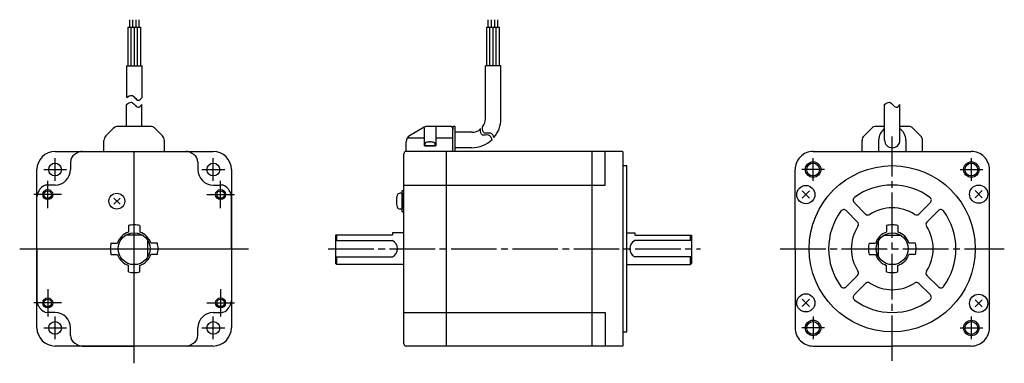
# Model space of a CAD drawing. Extents: x -213 to 220, y 143 to 294.
import ezdxf

# ---------------------------------------------------------------- set-up
doc = ezdxf.new("R2010")
doc.units = 0
doc.header["$MEASUREMENT"] = 0
doc.header["$PDSIZE"] = -0.5
doc.linetypes.add('CENTER', pattern=[27, 20, -2, 3, -2])
doc.layers.get('0').update_dxf_attribs({"linetype": 'CONTINUOUS'})

# ---------------------------------------------------------------- blocks, each defined once
blk = doc.blocks.new('A$C067B79F1')
at = {"color": 0}
for p, q in [((47.67, 130.74), (47.67, 147.63)), ((47.67, 147.63), (53.27, 147.63)), ((48.37, 147.63), (48.37, 150.98)), ((49.07, 130.74), (49.07, 147.63)), ((49.77, 147.63), (49.77, 150.98)), ((50.47, 130.74), (50.47, 147.63)), ((51.17, 147.63), (51.17, 150.98)), ((51.87, 130.74), (51.87, 147.63)), ((52.57, 147.63), (52.57, 150.98)), ((53.27, 130.74), (53.27, 147.63)), ((205.38, 130.74), (205.38, 147.63)), ((205.38, 147.63), (210.98, 147.63)), ((206.08, 147.63), (206.08, 150.98)), ((206.78, 130.74), (206.78, 147.63)), ((207.48, 147.63), (207.48, 150.98)), ((208.18, 130.74), (208.18, 147.63)), ((208.88, 147.63), (208.88, 150.98)), ((209.58, 130.74), (209.58, 147.63)), ((210.28, 147.63), (210.28, 150.98)), ((210.98, 130.74), (210.98, 147.63)), ((210.98, 136.7), (210.98, 141.59)), ((47.07, 116.73), (47.07, 130.74)), ((47.07, 130.74), (53.87, 130.74)), ((53.87, 116.73), (53.87, 130.74)), ((204.78, 107.49), (204.78, 130.74)), ((211.58, 130.74), (204.78, 130.74)), ((211.58, 107.49), (211.58, 130.74)), ((46.94, 104.09), (46.94, 113.68)), ((53.74, 104.09), (53.74, 113.68)), ((380.31, 98.09), (380.31, 113.68)), ((387.11, 98.09), (387.11, 113.68)), ((53.74, 104.09), (43.28, 104.09)), ((57.4, 104.09), (53.74, 104.09)), ((189.94, 104.09), (179.41, 104.09)), ((182.94, 104.09), (182.94, 95.59)), ((189.94, 104.09), (190.44, 103.59)), ((191.44, 104.09), (190.44, 104.09)), ((190.44, 104.09), (190.44, 102.59)), ((191.44, 93.09), (191.44, 104.09)), ((380.31, 104.09), (376.66, 104.09)), ((390.77, 104.09), (387.11, 104.09)), ((37.92, 99.97), (41.16, 103.21)), ((59.52, 103.21), (62.76, 99.97)), ((177.91, 103.69), (171.44, 99.95)), ((177.94, 103.42), (177.94, 95.59)), ((190.44, 93.09), (190.44, 103.59)), ((198.78, 101.49), (191.44, 101.49)), ((371.29, 99.97), (374.53, 103.21)), ((392.89, 103.21), (396.13, 99.97)), ((37.04, 93.09), (37.04, 97.85)), ((63.64, 93.09), (63.64, 97.85)), ((169.94, 93.09), (169.94, 97.36)), ((170.49, 99.09), (177.94, 99.09)), ((182.94, 95.59), (177.94, 95.59)), ((182.94, 99.09), (190.44, 99.09)), ((370.41, 93.09), (370.41, 97.85)), ((377.71, 98.09), (377.71, 93.09)), ((389.71, 98.09), (389.71, 93.09)), ((397.01, 93.09), (397.01, 97.85)), ((15.59, 93.09), (85.09, 93.09)), ((27.46, 93.09), (73.21, 93.09)), ((50.34, 0), (50.34, 93.09)), ((50.34, 0), (50.34, 93.09)), ((168.94, 8.59), (168.94, 92.09)), ((265.14, 93.09), (169.94, 93.09)), ((187.64, 7.89), (187.64, 93.09)), ((198.78, 94.69), (191.44, 94.69)), ((251.74, 7.59), (251.74, 93.09)), ((257.44, 78.34), (257.44, 93.09)), ((265.14, 93.09), (265.44, 92.79)), ((265.44, 7.89), (265.44, 92.79)), ((348.96, 93.09), (418.46, 93.09)), ((22.34, 88.4), (22.34, 85.14)), ((78.34, 88.4), (78.34, 85.13)), ((265.44, 86.85), (266.96, 86.85)), ((266.96, 13.83), (266.96, 86.85)), ((7.59, 15.59), (7.59, 85.09)), ((93.09, 85.09), (93.09, 15.59)), ((340.96, 50.34), (340.96, 85.09)), ((426.45, 15.43), (426.46, 85.09)), ((15.54, 78.34), (12.27, 78.34)), ((85.14, 78.33), (88.4, 78.33)), ((168.94, 78.34), (257.44, 78.34)), ((168.24, 74.75), (167.26, 74.75)), ((168.24, 66.55), (168.24, 75.95)), ((168.24, 75.95), (168.94, 75.95)), ((168.24, 74.75), (168.24, 67.75)), ((344.12, 75.73), (347.3, 72.55)), ((344.12, 72.55), (347.3, 75.73)), ((420.13, 75.92), (423.31, 72.74)), ((420.13, 72.74), (423.31, 75.92)), ((7.59, 50.34), (7.59, 73.21)), ((41.35, 69.86), (44.11, 72.63)), ((41.35, 72.63), (44.11, 69.86)), ((93.08, 50.33), (93.09, 73.21)), ((366.96, 70.63), (371.98, 65.6)), ((395.44, 65.6), (400.47, 70.63)), ((168.24, 67.75), (167.26, 67.75)), ((168.24, 66.55), (168.94, 66.55)), ((363.42, 67.1), (368.45, 62.07)), ((398.97, 62.07), (404, 67.09)), ((53.94, 56.34), (46.73, 56.34)), ((47.84, 60.54), (47.84, 57.67)), ((52.84, 60.54), (52.84, 57.67)), ((163.74, 56.34), (138.94, 56.34)), ((138.94, 56.34), (138.94, 43.84)), ((139.44, 53.91), (139.44, 56.34)), ((168.94, 57.34), (163.94, 57.34)), ((163.94, 57.34), (163.94, 56.54)), ((266.96, 57.34), (270.44, 57.34)), ((270.44, 57.34), (270.44, 56.54)), ((270.64, 56.34), (295.44, 56.34)), ((294.94, 53.91), (294.94, 56.34)), ((295.44, 56.34), (295.44, 43.84)), ((380.11, 56.34), (387.32, 56.34)), ((381.21, 60.54), (381.21, 57.67)), ((386.21, 60.54), (386.21, 57.67)), ((40.14, 52.84), (43, 52.84)), ((56.36, 46.77), (56.36, 53.91)), ((60.54, 52.84), (57.67, 52.84)), ((138.94, 53.91), (163.94, 53.91)), ((295.44, 53.91), (270.44, 53.91)), ((373.51, 52.84), (376.38, 52.84)), ((377.69, 46.77), (377.69, 53.91)), ((393.91, 52.84), (391.05, 52.84)), ((0, 50.34), (100.68, 50.34)), ((0, 50.34), (100.68, 50.34)), ((7.59, 50.34), (7.59, 27.46)), ((40.14, 47.84), (43, 47.84)), ((60.54, 47.84), (57.67, 47.84)), ((93.08, 50.33), (93.08, 27.45)), ((340.96, 50.34), (340.96, 15.59)), ((373.51, 47.84), (376.38, 47.84)), ((393.91, 47.84), (391.05, 47.84)), ((138.94, 46.77), (163.94, 46.77)), ((139.44, 43.34), (138.94, 43.84)), ((139.44, 43.34), (139.44, 46.77)), ((168.94, 43.34), (139.44, 43.34)), ((266.96, 43.34), (294.94, 43.34)), ((295.44, 46.77), (270.44, 46.77)), ((294.94, 43.34), (294.94, 46.77)), ((294.94, 43.34), (295.44, 43.84)), ((47.84, 40.14), (47.84, 43)), ((52.84, 40.14), (52.84, 43)), ((381.21, 40.14), (381.21, 43)), ((386.21, 40.14), (386.21, 43)), ((363.42, 33.58), (368.45, 38.61)), ((366.96, 30.05), (371.98, 35.08)), ((395.44, 35.08), (400.47, 30.05)), ((398.97, 38.61), (404, 33.58)), ((344.12, 28.13), (347.3, 24.95)), ((344.12, 24.95), (347.3, 28.13)), ((420.12, 27.93), (423.31, 24.75)), ((420.12, 24.75), (423.31, 27.93)), ((15.54, 22.34), (12.27, 22.34)), ((85.13, 22.33), (88.39, 22.33)), ((168.94, 22.34), (257.44, 22.34)), ((257.44, 22.34), (257.44, 7.59)), ((22.34, 12.27), (22.34, 15.54)), ((78.33, 12.27), (78.33, 15.53)), ((265.44, 13.83), (266.96, 13.83)), ((85.09, 7.59), (15.59, 7.59)), ((27.46, 7.59), (50.33, 7.59)), ((73.21, 7.58), (50.33, 7.59)), ((265.14, 7.59), (169.94, 7.59)), ((265.44, 7.89), (265.14, 7.59)), ((348.96, 7.59), (383.71, 7.59)), ((418.45, 7.58), (383.71, 7.59))]:
    blk.add_line(p, q, dxfattribs=at)
at = {"color": 0, "linetype": 'CENTER'}
for p, q in [((383.71, 1.06), (383.71, 99.62)), ((383.71, 1.06), (383.71, 99.62)), ((383.71, 1.06), (383.71, 99.62)), ((15.54, 80.14), (15.54, 90.14)), ((85.14, 80.14), (85.14, 90.14)), ((10.54, 85.14), (20.54, 85.14)), ((80.14, 85.14), (90.14, 85.14)), ((12.33, 68.16), (12.33, 80.18)), ((88.34, 68.16), (88.34, 80.18)), ((18.38, 74.14), (6.28, 74.14)), ((18.39, 74.14), (6.29, 74.14)), ((82.29, 74.14), (94.38, 74.14)), ((82.3, 74.14), (94.39, 74.14)), ((135.68, 50.34), (299.43, 50.34)), ((334.43, 50.34), (432.99, 50.34)), ((334.43, 50.34), (432.99, 50.34)), ((12.33, 32.51), (12.33, 20.49)), ((88.35, 32.51), (88.35, 20.49)), ((18.38, 26.53), (6.28, 26.54)), ((18.38, 26.53), (6.29, 26.54)), ((82.29, 26.53), (94.39, 26.54)), ((82.3, 26.53), (94.4, 26.54)), ((15.54, 10.54), (15.54, 20.54)), ((85.14, 10.54), (85.14, 20.54)), ((10.54, 15.54), (20.54, 15.54)), ((80.14, 15.54), (90.14, 15.54))]:
    blk.add_line(p, q, dxfattribs=at)
at = {"color": 0, "extrusion": (1, -2e-16, -2e-16)}
blk.add_line((180.67, 97.16), (180.21, 97.16), dxfattribs=at)
at = {"color": 0, "linetype": 'CENTER', "ltscale": 0.5}
for p, q in [((348.91, 80.15), (348.91, 90.13)), ((418.51, 80.15), (418.51, 90.13)), ((353.9, 85.14), (343.93, 85.14)), ((413.53, 85.14), (423.5, 85.14)), ((348.9, 20.54), (348.89, 10.57)), ((418.5, 10.54), (418.5, 20.51)), ((353.88, 15.55), (343.91, 15.56)), ((413.51, 15.52), (423.48, 15.52))]:
    blk.add_line(p, q, dxfattribs=at)
at = {"color": 0}
blk.add_lwpolyline([(179.23, 97.16), (179.21, 97.16, 0.018764), (178.77, 97.05, 0.333667), (178.19, 96.28), (178.19, 95.59), (182.69, 95.59), (182.69, 96.28, 0.333667), (182.11, 97.05, 0.018764), (181.68, 97.16), (181.66, 97.16)], format="xyb", dxfattribs=at)
for centre, radius in [((15.54, 85.14), 2.8), ((85.14, 85.14), 2.8), ((348.91, 85.14), 3.4), ((348.91, 85.14), 2.8), ((383.71, 50.34), 36.51), ((418.51, 85.14), 3.4), ((418.51, 85.14), 2.8), ((345.71, 74.14), 4), ((421.72, 74.33), 4), ((12.33, 74.14), 2.2), ((12.33, 74.14), 1.65), ((42.73, 71.25), 3.5), ((88.34, 74.14), 2.2), ((88.34, 74.14), 1.65), ((50.34, 50.34), 7), ((383.71, 50.34), 7), ((345.71, 26.54), 4), ((421.71, 26.34), 4), ((12.33, 26.54), 2.2), ((12.33, 26.54), 1.65), ((88.35, 26.54), 2.2), ((88.35, 26.54), 1.65), ((15.54, 15.54), 2.8), ((85.14, 15.54), 2.8), ((348.9, 15.55), 3.4), ((348.9, 15.55), 2.8), ((418.5, 15.52), 3.4), ((418.5, 15.52), 2.8)]:
    blk.add_circle(centre, radius, dxfattribs=at)
for centre, radius, start, end in [((43.28, 101.09), 3, 90, 135), ((57.4, 101.09), 3, 45, 90), ((179.41, 101.09), 3, 90, 120), ((198.78, 107.49), 6, 323.3144, 0), ((198.78, 107.49), 12.8, 319.8527, 0), ((376.66, 101.09), 3, 90, 135), ((390.77, 101.09), 3, 45, 90), ((40.04, 97.85), 3, 135, 180), ((60.64, 97.85), 3, 0, 45), ((172.94, 97.36), 3, 120, 180), ((198.78, 107.49), 6, 270, 310.8807), ((373.41, 97.85), 3, 135, 180), ((383.71, 98.09), 6, 124.5088, 180), ((383.71, 98.09), 6, 0, 55.4725), ((394.01, 97.85), 3, 0, 45), ((198.78, 107.49), 12.8, 270, 314.2196), ((383.71, 98.09), 3.4, 180, 0), ((15.59, 85.09), 8, 90, 180), ((85.09, 85.09), 8, 0, 90), ((169.94, 92.09), 1, 90, 180), ((348.96, 85.09), 8, 90, 180.0014), ((418.46, 85.09), 8, 359.989, 90), ((15.54, 85.14), 6.8, 270, 0), ((85.14, 85.13), 6.8, 179.9904, 269.9904), ((12.27, 74.34), 4, 90, 147.7689), ((88.4, 74.33), 4, 32.2215, 89.9904), ((383.71, 50.34), 28, 53.6816, 126.3184), ((11.59, 73.21), 4, 149.4416, 180), ((50.34, 50.34), 49, 147.7689, 149.4416), ((50.33, 50.34), 49, 30.5488, 32.2215), ((89.09, 73.21), 4, 359.9904, 30.5488), ((174.64, 71.25), 9, 163.3982, 196.6016), ((167.26, 73.45), 1.3, 90.0005, 163.3977), ((368.02, 71.69), 1.5, 126.3184, 225.5754), ((399.41, 71.69), 1.5, 315, 53.6816), ((167.26, 69.05), 1.3, 196.6021, 269.9992), ((383.71, 50.34), 28, 143.6816, 216.3184), ((362.36, 66.03), 1.5, 45, 143.6816), ((373.04, 66.66), 1.5, 225.0001, 303.717), ((383.71, 50.34), 18, 56.837, 123.1629), ((394.38, 66.66), 1.5, 235.9174, 315), ((405.06, 66.03), 1.5, 36.3184, 134.9999), ((383.71, 50.34), 28, 323.6814, 36.3184), ((50.34, 50.34), 10.5, 90, 103.7741), ((50.34, 50.34), 10.5, 76.2259, 90), ((367.39, 61.01), 1.5, 326.8369, 45), ((383.71, 50.34), 10.5, 90, 103.7741), ((383.71, 50.34), 10.5, 76.2259, 90), ((400.04, 61.01), 1.5, 134.9999, 214.0323), ((50.34, 50.34), 7.75, 108.8191, 161.1809), ((50.34, 50.34), 7.75, 18.8191, 71.1809), ((163.74, 56.54), 0.2, 270, 0), ((270.64, 56.54), 0.2, 180, 270), ((383.71, 50.34), 18, 146.837, 213.163), ((383.71, 50.34), 7.75, 108.8191, 161.1809), ((383.71, 50.34), 7.75, 18.8191, 71.1809), ((383.71, 50.34), 18, 326.8369, 33.163), ((50.34, 50.34), 10.5, 166.2259, 180), ((50.34, 50.34), 10.5, 0, 13.7741), ((162.14, 50.34), 4, 296.7455, 63.2545), ((272.24, 50.34), 4, 116.7455, 243.2545), ((383.71, 50.34), 10.5, 166.2259, 180), ((383.71, 50.34), 10.5, 0, 13.7741), ((50.34, 50.34), 10.5, 180, 193.7741), ((50.34, 50.34), 7.75, 198.8191, 251.1809), ((50.34, 50.34), 7.75, 288.8191, 341.1809), ((50.34, 50.34), 10.5, 346.2259, 0), ((383.71, 50.34), 10.5, 180, 193.7741), ((383.71, 50.34), 7.75, 198.8191, 251.1809), ((383.71, 50.34), 7.75, 288.8191, 341.1809), ((383.71, 50.34), 10.5, 346.2259, 0), ((50.34, 50.34), 10.5, 256.2259, 270), ((50.34, 50.34), 10.5, 270, 283.7741), ((367.39, 39.67), 1.5, 315, 33.163), ((383.71, 50.34), 10.5, 256.2259, 270), ((383.71, 50.34), 10.5, 270, 283.7741), ((400.04, 39.67), 1.5, 146.4498, 225), ((373.04, 34.02), 1.5, 56.837, 134.9999), ((383.71, 50.34), 18, 236.837, 303.1628), ((394.38, 34.02), 1.5, 45, 123.1629), ((362.36, 34.64), 1.5, 216.3184, 315), ((405.06, 34.64), 1.5, 225.0001, 323.8467), ((11.59, 27.46), 4, 180.0005, 210.5589), ((89.08, 27.45), 4, 329.4315, 359.9899), ((368.02, 28.99), 1.5, 134.9999, 233.6816), ((383.71, 50.34), 28, 233.6816, 306.3181), ((399.41, 28.99), 1.5, 306.3184, 45), ((50.34, 50.34), 49, 210.5589, 212.2316), ((12.27, 26.34), 4, 212.2316, 270.0005), ((15.54, 15.54), 6.8, 0.0005, 90.0005), ((85.13, 15.53), 6.8, 89.9899, 179.9899), ((88.39, 26.33), 4, 269.9899, 327.7588), ((50.33, 50.34), 49, 327.7588, 329.4315), ((15.59, 15.59), 8, 180, 270), ((85.09, 15.59), 8, 270, 0), ((348.96, 15.59), 8, 179.9992, 270.0005), ((418.45, 15.58), 8, 269.9899, 359.9913), ((169.94, 8.59), 1, 180, 270)]:
    blk.add_arc(centre, radius, start, end, dxfattribs=at)
at = {"color": 0, "linetype": 'Continuous', "ltscale": 0.779656}
for centre, radius, start, end in [((26.34, 88.4), 4, 122.2305, 180), ((50.34, 50.34), 49, 120.5539, 122.2305), ((50.33, 50.34), 49, 57.7599, 59.4461), ((74.34, 88.4), 4, 359.9904, 57.7599), ((26.34, 12.27), 4, 180.0005, 237.77), ((50.34, 50.34), 49, 237.77, 239.4416), ((50.33, 50.34), 49, 300.5488, 302.2204), ((74.33, 12.27), 4, 302.2204, 359.9899), ((27.46, 11.59), 4, 239.4416, 270.0005), ((73.21, 11.58), 4, 269.9899, 300.5488)]:
    blk.add_arc(centre, radius, start, end, dxfattribs=at)
at = {"color": 0, "ltscale": 0.779656}
for centre, start, end in [((27.46, 89.09), 90, 120.5539), ((73.21, 89.09), 59.4461, 90)]:
    blk.add_arc(centre, 4, start, end, dxfattribs=at)
at = {"color": 0}
for centre, major_axis, ratio, start_param, end_param in [((180.44, 91.29), (0, 5.99), 0.999848, 0.094531, 0.203406), ((180.26, 91.29), (0, 5.98), 0.913545, 0.028904, 0.070845), ((180.03, 91.29), (0, 5.98), 0.406737, -0.070845, -0.028904), ((180.19, 91.29), (0, 5.99), 0.017452, -0.203406, -0.094531), ((180.19, 91.29), (0, 5.99), 0.017452, -0.203062, -0.094531), ((180.03, 91.29), (0, 5.98), 0.406737, -0.070845, -0.07076), ((180.69, 91.29), (0, 5.99), 0.017452, 0.094531, 0.203406), ((180.85, 91.29), (0, 5.98), 0.406737, 0.028904, 0.070845), ((180.62, 91.29), (0, 5.98), 0.913545, -0.070845, -0.028904), ((180.45, 91.29), (0, 5.99), 0.999848, -0.203406, -0.094531)]:
    blk.add_ellipse(centre, major_axis=major_axis, ratio=ratio, start_param=start_param, end_param=end_param, dxfattribs=at)
for points in [[(47.07, 116.73), (47.81, 117.29), (49.09, 118.26), (50.67, 116.71), (52.19, 114.98), (53.29, 116.13), (53.87, 116.73)], [(46.94, 113.68), (47.68, 114.24), (48.96, 115.21), (50.54, 113.66), (52.06, 111.93), (53.16, 113.08), (53.74, 113.68)], [(380.31, 113.68), (381.06, 114.24), (382.34, 115.21), (383.92, 113.66), (385.43, 111.93), (386.54, 113.08), (387.11, 113.68)]]:
    blk.add_open_spline(points, degree=3, knots=[0, 0, 0, 0, 2.381773, 4.112787, 6.02178, 8.090052, 8.090052, 8.090052, 8.090052], dxfattribs=at)
at = {"color": 0, "linetype": 'Continuous'}
for points in [[(208.61, 99.08), (208.3, 100.09), (207.49, 101.74), (203.65, 100.44), (203.48, 102.57), (203.59, 103.98)], [(207.73, 98.23), (207.43, 99.23), (206.61, 100.89), (202.77, 99.59), (202.61, 101.71), (202.71, 103.12)]]:
    blk.add_open_spline(points, degree=3, knots=[0.687546, 0.687546, 0.687546, 0.687546, 2.47464, 4.232669, 6.396034, 6.396034, 6.396034, 6.396034], dxfattribs=at)
at = {"color": 0}
for p in [(180.44, 95.59), (345.71, 74.14), (421.72, 74.33), (42.73, 71.25), (168.24, 71.25), (345.71, 26.54), (421.71, 26.34)]:
    blk.add_point(p, dxfattribs=at)

msp = doc.modelspace()

# ---------------------------------------------------------------- block references
msp.add_blockref('A$C067B79F1', (-213.12, 143.1))

doc.saveas('drawing.dxf')
